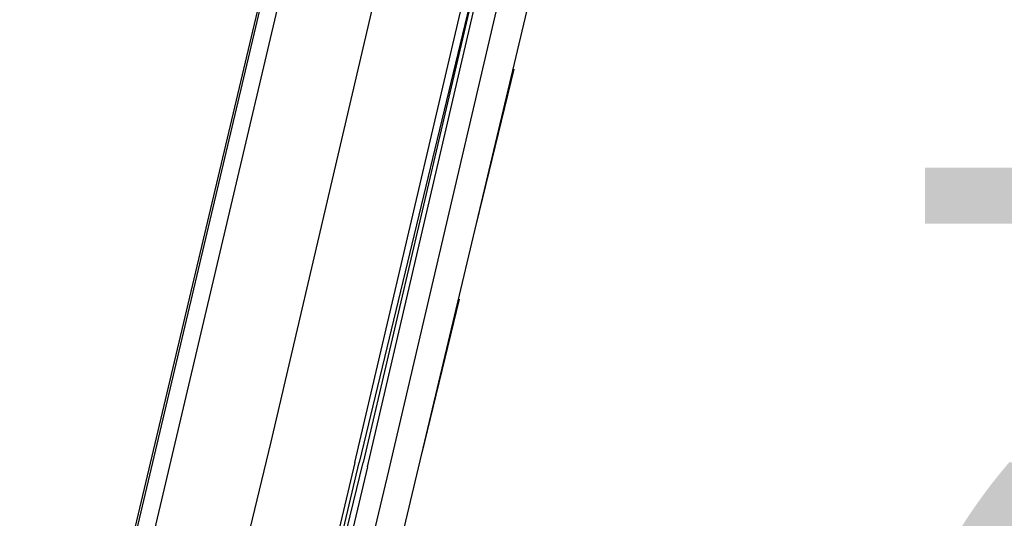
# Model space of a CAD drawing. Header units: feet. Extents: x -79 to 198, y -22 to 181.
# Tile 72 of 164: x 32.79 to 35.92, y 84.72 to 86.31. Entities that reach past the tile are written whole.
import ezdxf
from ezdxf.enums import TextEntityAlignment as Align

# ---------------------------------------------------------------- set-up
doc = ezdxf.new("R2010")
doc.units = ezdxf.units.FT
doc.layers.add('A-LINEA', color=7, linetype='CONTINUOUS')
doc.layers.add('A-TEXTO-PDF', color=3, linetype='CONTINUOUS')

msp = doc.modelspace()

# ---------------------------------------------------------------- linework, layer by layer
at = {"layer": 'A-LINEA'}
for p, q in [((32.88, 83.2578), (34.6267, 90.6711)), ((33.6267, 83.0711), (35.3867, 90.4978)), ((34.24, 85.6578), (34.36, 86.1511)), ((34.0667, 84.9244), (34.1867, 85.4178)), ((33.96, 84.8711), (33.5733, 83.2444))]:
    msp.add_line(p, q, dxfattribs=at)
for points in [[(28.68, 83.8711), (32.7333, 82.9111), (38.56, 107.5244), (34.5067, 108.4844)], [(32.7467, 82.9378), (35.6533, 95.2311), (29.1867, 96.7644)], [(33.16, 83.1911), (33.5867, 84.9644), (34.0133, 86.7911)], [(33.8533, 84.8978), (34.2933, 86.7778), (34.3067, 86.7778), (34.32, 86.7778), (33.8667, 84.8978)], [(33.8933, 84.8844), (34.3333, 86.7778), (34.32, 86.7778), (33.88, 84.8978)], [(34.36, 86.7111), (34.36, 86.6978), (34.3867, 86.6978), (33.96, 84.8711)], [(33.8533, 84.8978), (33.4533, 83.2044), (33.4667, 83.2044), (33.8667, 84.8978)], [(33.8933, 84.8844), (33.4933, 83.1911), (33.48, 83.1911), (33.4667, 83.2044), (33.88, 84.8978)]]:
    msp.add_lwpolyline(points, dxfattribs=at)

# ---------------------------------------------------------------- texts
at = {"layer": 'A-TEXTO-PDF'}
for s, p in [('1,642', (38.254, 85.6585)), ('(1', (36.3812, 83.1652))]:
    msp.add_text(s, height=1.646, dxfattribs=at).set_placement(p, align=Align.CENTER)

doc.saveas('drawing.dxf')
